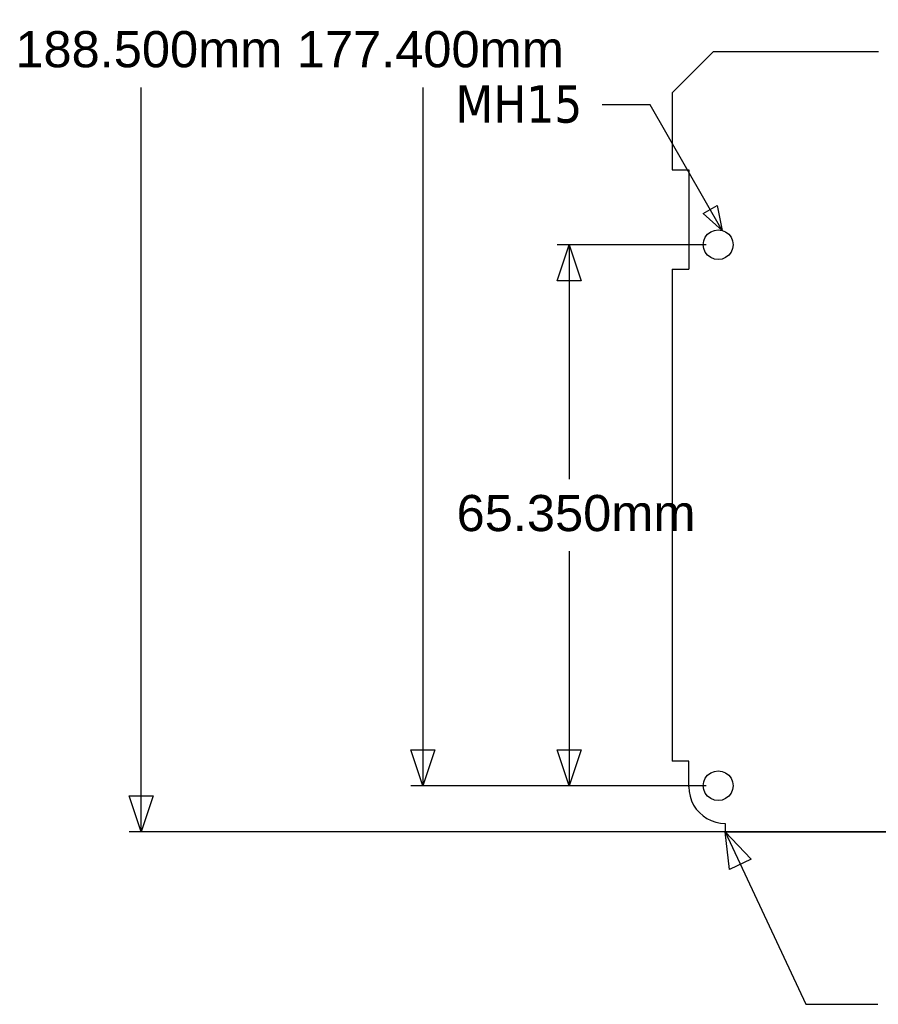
# Model space of a CAD drawing. Extents: x -270 to 272, y -152 to 146.
# Tile 1 of 256: x -270 to -167, y -138 to -19. Entities that reach past the tile are written whole.
import ezdxf

# ---------------------------------------------------------------- set-up
doc = ezdxf.new("R2010")
doc.units = 0
doc.layers.get('0').update_dxf_attribs({"linetype": 'CONTINUOUS'})
doc.styles.add('ARIAL', font='Arial')
doc.styles.add('TAHOMA', font='Tahoma')

msp = doc.modelspace()

# ---------------------------------------------------------------- linework, layer by layer
for p, q in [((-191.52, -28.12), (-186.52, -23.12)), ((-186.52, -23.12), (-166.6, -23.12)), ((-191.52, -28.12), (-191.52, -37.42)), ((-194.17, -29.56), (-199.96, -29.56)), ((-185.5, -44.74), (-194.17, -29.56)), ((-191.52, -37.42), (-189.52, -37.42)), ((-189.52, -37.42), (-189.52, -49.42)), ((-187.24, -45.2), (-186.87, -44.92)), ((-186.87, -44.92), (-186.43, -44.74)), ((-186.43, -44.74), (-185.97, -44.67)), ((-185.97, -44.67), (-185.5, -44.74)), ((-185.5, -44.74), (-185.07, -44.92)), ((-185.07, -44.92), (-184.7, -45.2)), ((-187.77, -46.47), (-187.71, -46.01)), ((-187.71, -46.01), (-187.53, -45.57)), ((-187.53, -45.57), (-187.24, -45.2)), ((-184.7, -45.2), (-184.41, -45.57)), ((-184.41, -45.57), (-184.23, -46.01)), ((-184.23, -46.01), (-184.17, -46.47)), ((-187.71, -46.94), (-187.77, -46.47)), ((-187.53, -47.37), (-187.71, -46.94)), ((-187.24, -47.75), (-187.53, -47.37)), ((-184.41, -47.37), (-184.7, -47.75)), ((-184.23, -46.94), (-184.41, -47.37)), ((-184.17, -46.47), (-184.23, -46.94)), ((-186.87, -48.03), (-187.24, -47.75)), ((-186.43, -48.21), (-186.87, -48.03)), ((-185.97, -48.27), (-186.43, -48.21)), ((-185.5, -48.21), (-185.97, -48.27)), ((-185.07, -48.03), (-185.5, -48.21)), ((-184.7, -47.75), (-185.07, -48.03)), ((-191.52, -49.42), (-191.52, -108.87)), ((-191.52, -49.42), (-189.52, -49.42)), ((-189.52, -108.87), (-191.52, -108.87)), ((-189.52, -111.96), (-189.52, -108.87)), ((-187.53, -110.92), (-187.24, -110.55)), ((-187.24, -110.55), (-186.87, -110.27)), ((-186.87, -110.27), (-186.43, -110.09)), ((-186.43, -110.09), (-185.97, -110.02)), ((-185.97, -110.02), (-185.5, -110.09)), ((-185.5, -110.09), (-185.07, -110.27)), ((-185.07, -110.27), (-184.7, -110.55)), ((-184.7, -110.55), (-184.41, -110.92)), ((-187.77, -111.82), (-187.71, -111.36)), ((-187.71, -111.36), (-187.53, -110.92)), ((-184.41, -110.92), (-184.23, -111.36)), ((-184.23, -111.36), (-184.17, -111.82)), ((-189.52, -111.96), (-189.48, -112.53)), ((-189.48, -112.53), (-189.37, -113.1)), ((-187.71, -112.29), (-187.77, -111.82)), ((-187.53, -112.72), (-187.71, -112.29)), ((-187.24, -113.1), (-187.53, -112.72)), ((-184.41, -112.72), (-184.7, -113.1)), ((-184.23, -112.29), (-184.41, -112.72)), ((-184.17, -111.82), (-184.23, -112.29)), ((-189.37, -113.1), (-189.18, -113.64)), ((-189.18, -113.64), (-188.93, -114.16)), ((-188.93, -114.16), (-188.61, -114.64)), ((-186.87, -113.38), (-187.24, -113.1)), ((-186.43, -113.56), (-186.87, -113.38)), ((-185.97, -113.62), (-186.43, -113.56)), ((-185.5, -113.56), (-185.97, -113.62)), ((-185.07, -113.38), (-185.5, -113.56)), ((-184.7, -113.1), (-185.07, -113.38)), ((-188.61, -114.64), (-188.23, -115.07)), ((-188.23, -115.07), (-187.8, -115.46)), ((-187.8, -115.46), (-187.32, -115.78)), ((-187.32, -115.78), (-186.8, -116.03)), ((-186.8, -116.03), (-186.26, -116.22)), ((-186.26, -116.22), (-185.69, -116.34)), ((-185.69, -116.34), (-185.12, -116.37)), ((-185.12, -116.37), (-185.12, -117.37)), ((-185.12, -117.37), (122.88, -117.37)), ((-185.12, -117.37), (-175.37, -138.22)), ((-175.37, -138.22), (-166.68, -138.22))]:
    msp.add_line(p, q)
at = {"color": 250}
for p, q in [((-255.62, -117.37), (-255.62, -27.47)), ((-221.63, -27.47), (-221.63, -111.82)), ((-187.42, -46.47), (-205.42, -46.47)), ((-203.98, -46.47), (-203.98, -74.81)), ((-203.98, -83.49), (-203.98, -111.82)), ((-187.42, -111.82), (-223.08, -111.82)), ((-187.42, -111.82), (-205.42, -111.82)), ((121.43, -117.37), (-257.06, -117.37))]:
    msp.add_line(p, q, dxfattribs=at)

# ---------------------------------------------------------------- texts
at = {"color": 250, "char_height": 4.371, "attachment_point": 7, "style": 'ARIAL'}
for s, insert in [('188.500mm', (-270.82, -25.1)), ('177.400mm', (-236.84, -25.1)), ('65.350mm', (-217.55, -81.13))]:
    msp.add_mtext(s, dxfattribs=dict(at, insert=insert))
at = {"insert": (-217.7, -31.81), "char_height": 4.498, "attachment_point": 7, "style": 'TAHOMA'}
msp.add_mtext('MH15', dxfattribs=at)

# ---------------------------------------------------------------- meshes
mesh = msp.add_polyface()
corners = [(-185.5, -44.74), (-187.78, -42.7), (-186.1, -41.74)]
mesh.append_faces([[corners[k] for k in face] for face in [(0, 1, 2)]])
at = {"color": 250}
mesh = msp.add_polyface(dxfattribs=at)
corners = [(-202.53, -50.82), (-205.42, -50.82), (-203.98, -46.47)]
mesh.append_faces([[corners[k] for k in face] for face in [(0, 1, 2)]], dxfattribs={"color": 250})
mesh = msp.add_polyface(dxfattribs=at)
corners = [(-220.18, -107.48), (-221.63, -111.82), (-223.08, -107.48)]
mesh.append_faces([[corners[k] for k in face] for face in [(0, 1, 2)]], dxfattribs={"color": 250})
mesh = msp.add_polyface(dxfattribs=at)
corners = [(-202.53, -107.48), (-203.98, -111.82), (-205.42, -107.48)]
mesh.append_faces([[corners[k] for k in face] for face in [(0, 1, 2)]], dxfattribs={"color": 250})
mesh = msp.add_polyface(dxfattribs=at)
corners = [(-254.17, -113.03), (-255.62, -117.37), (-257.06, -113.03)]
mesh.append_faces([[corners[k] for k in face] for face in [(0, 1, 2)]], dxfattribs={"color": 250})
mesh = msp.add_polyface()
corners = [(-181.97, -120.7), (-184.59, -121.92), (-185.12, -117.37)]
mesh.append_faces([[corners[k] for k in face] for face in [(0, 1, 2)]])

doc.saveas('drawing.dxf')
